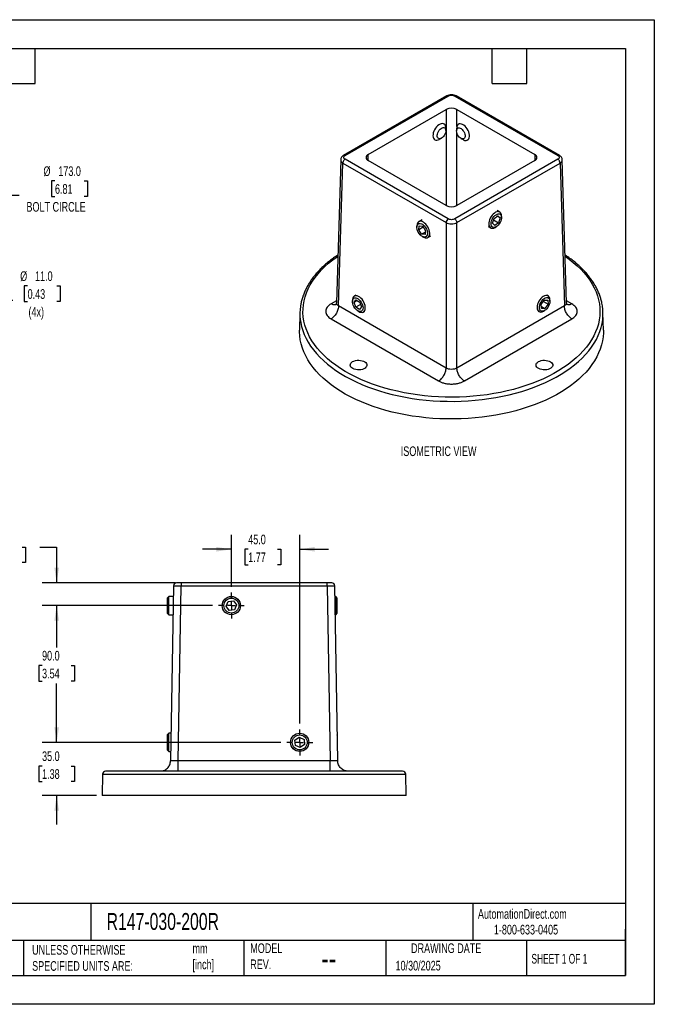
# Model space of a CAD drawing. Header units: millimetres. Extents: x 0 to 838, y 0 to 648.
# Tile 2 of 2: x 420 to 838, y 0 to 648. Entities that reach past the tile are written whole.
import ezdxf

# ---------------------------------------------------------------- set-up
doc = ezdxf.new("R2010")
doc.units = ezdxf.units.MM
doc.header["$LTSCALE"] = 3
doc.linetypes.add('CENTERX2', pattern=[20.32, 12.7, -2.54, 2.54, -2.54])
doc.layers.add('CENTER', color=40, linetype='CENTERX2')
doc.layers.add('DIMENSIONS', color=140, linetype='Continuous', lineweight=25)
doc.layers.add('TEXT', color=140, linetype='Continuous', lineweight=25)
doc.styles.add('SLDTEXTSTYLE0', font='TXT', dxfattribs={"width": 0.7})
doc.styles.add('SLDTEXTSTYLE1', font='TXT', dxfattribs={"width": 0.65})
doc.dimstyles.new('SLDDIMSTYLE0', dxfattribs={"dimtxt": 6.474023, "dimasz": 9.906, "dimexe": 0, "dimexo": 0.0625, "dimgap": 1.618506, "dimtad": 0, "dimtih": 1, "dimtoh": 1, "dimdec": 1, "dimrnd": 1e-09, "dimzin": 4, "dimdsep": 46, "dimtxsty": 'SLDTEXTSTYLE0', "dimsah": 1, "dimcen": 0.09, "dimadec": 0, "dimazin": 1, "dimtfac": 1, "dimtdec": 1, "dimtmove": 0, "dimatfit": 0, "dimfxl": 0, "dimfrac": 2, "dimtolj": 1, "dimtzin": 12, "dimarcsym": 0})
doc.dimstyles.new('SLDDIMSTYLE1', dxfattribs={"dimtxt": 6.474023, "dimasz": 9.906, "dimexe": 0, "dimexo": 0.0625, "dimgap": 1.618506, "dimtad": 0, "dimtih": 1, "dimtoh": 1, "dimdec": 1, "dimrnd": 1e-09, "dimzin": 4, "dimdsep": 46, "dimtxsty": 'SLDTEXTSTYLE0', "dimsah": 1, "dimcen": 0.09, "dimadec": 0, "dimazin": 1, "dimtfac": 1, "dimtdec": 1, "dimtofl": 0, "dimtmove": 0, "dimatfit": 3, "dimfxl": 0, "dimfrac": 2, "dimtolj": 1, "dimtzin": 12, "dimarcsym": 0})
doc.dimstyles.new('SLDDIMSTYLE2', dxfattribs={"dimtxt": 6.474023, "dimasz": 9.906, "dimexe": 0, "dimexo": 0.0625, "dimgap": 1.618506, "dimtad": 0, "dimtih": 1, "dimtoh": 1, "dimdec": 1, "dimrnd": 1e-09, "dimzin": 4, "dimdsep": 46, "dimtxsty": 'SLDTEXTSTYLE0', "dimsah": 1, "dimcen": 0, "dimadec": 0, "dimazin": 1, "dimtfac": 1, "dimtdec": 1, "dimtofl": 0, "dimtmove": 0, "dimatfit": 3, "dimfxl": 0, "dimfrac": 2, "dimtolj": 1, "dimtzin": 12, "dimarcsym": 0})

# ---------------------------------------------------------------- blocks, each defined once
blk = doc.blocks.new('_D_5')
at = {"layer": 'DIMENSIONS'}
for p, q in [((444.76, 172.3), (444.76, 191.35)), ((592.41, 172.3), (435.24, 172.3)), ((435.15, 156.76), (432.97, 156.76)), ((432.97, 156.76), (432.97, 146.47)), ((454.38, 156.76), (456.56, 156.76)), ((456.56, 156.76), (456.56, 146.47)), ((432.97, 146.47), (435.15, 146.47)), ((456.56, 146.47), (454.38, 146.47)), ((470.95, 137.3), (435.24, 137.3)), ((444.76, 137.3), (444.76, 118.25))]:
    blk.add_line(p, q, dxfattribs=at)
for points in [[(444.76, 172.3), (446.29, 182.21), (443.24, 182.21)], [(444.76, 137.3), (443.24, 127.4), (446.29, 127.4)]]:
    blk.add_solid(points, dxfattribs=at)
at = {"layer": 'DIMENSIONS', "char_height": 6.35, "attachment_point": 1, "style": 'SLDTEXTSTYLE0'}
for s, insert in [('35.0', (435.15, 166.39)), ('1.38', (435.15, 154.65))]:
    blk.add_mtext(s, dxfattribs=dict(at, insert=insert))
blk = doc.blocks.new('_D_6')
at = {"layer": 'DIMENSIONS'}
for p, q in [((547.41, 262.3), (435.24, 262.3)), ((444.76, 262.3), (444.76, 234.62)), ((435.15, 222.88), (432.97, 222.88)), ((432.97, 222.88), (432.97, 212.59)), ((454.38, 222.88), (456.56, 222.88)), ((456.56, 222.88), (456.56, 212.59)), ((432.97, 212.59), (435.15, 212.59)), ((444.76, 172.3), (444.76, 211.14)), ((456.56, 212.59), (454.38, 212.59)), ((592.41, 172.3), (435.24, 172.3))]:
    blk.add_line(p, q, dxfattribs=at)
for points in [[(444.76, 262.3), (443.24, 252.4), (446.29, 252.4)], [(444.76, 172.3), (446.29, 182.21), (443.24, 182.21)]]:
    blk.add_solid(points, dxfattribs=at)
at = {"layer": 'DIMENSIONS', "char_height": 6.35, "attachment_point": 1, "style": 'SLDTEXTSTYLE0'}
for s, insert in [('90.0', (435.15, 232.51)), ('3.54', (435.15, 220.77))]:
    blk.add_mtext(s, dxfattribs=dict(at, insert=insert))
blk = doc.blocks.new('_D_7')
at = {"layer": 'DIMENSIONS'}
for p, q in [((402.82, 300.82), (400.65, 300.82)), ((400.65, 300.82), (400.65, 290.53)), ((422.06, 300.82), (424.23, 300.82)), ((424.23, 300.82), (424.23, 290.53)), ((433.73, 300.82), (444.76, 300.82)), ((444.76, 300.82), (444.76, 277.3)), ((400.65, 290.53), (402.82, 290.53)), ((424.23, 290.53), (422.06, 290.53)), ((522.92, 277.3), (435.24, 277.3)), ((547.41, 262.3), (435.24, 262.3)), ((444.76, 262.3), (444.76, 243.25))]:
    blk.add_line(p, q, dxfattribs=at)
for points in [[(444.76, 277.3), (446.29, 287.21), (443.24, 287.21)], [(444.76, 262.3), (443.24, 252.4), (446.29, 252.4)]]:
    blk.add_solid(points, dxfattribs=at)
at = {"layer": 'DIMENSIONS', "char_height": 6.35, "attachment_point": 1, "style": 'SLDTEXTSTYLE0'}
for s, insert in [('15.0', (402.82, 310.46)), ('0.59', (402.82, 298.72))]:
    blk.add_mtext(s, dxfattribs=dict(at, insert=insert))
blk = doc.blocks.new('_D_8')
at = {"layer": 'DIMENSIONS'}
for p, q in [((559.76, 274.65), (559.76, 308.86)), ((604.76, 184.65), (604.76, 308.86)), ((559.76, 299.34), (540.71, 299.34)), ((570.86, 299.34), (568.69, 299.34)), ((568.69, 299.34), (568.69, 289.05)), ((590.1, 299.34), (592.27, 299.34)), ((592.27, 299.34), (592.27, 289.05)), ((604.76, 299.34), (623.81, 299.34)), ((568.69, 289.05), (570.86, 289.05)), ((592.27, 289.05), (590.1, 289.05))]:
    blk.add_line(p, q, dxfattribs=at)
for points in [[(559.76, 299.34), (549.86, 300.86), (549.86, 297.81)], [(604.76, 299.34), (614.67, 297.81), (614.67, 300.86)]]:
    blk.add_solid(points, dxfattribs=at)
at = {"layer": 'DIMENSIONS', "char_height": 6.35, "attachment_point": 1, "style": 'SLDTEXTSTYLE0'}
for s, insert in [('45.0', (570.86, 308.97)), ('1.77', (570.86, 297.23))]:
    blk.add_mtext(s, dxfattribs=dict(at, insert=insert))
blk = doc.blocks.new('SW_CENTERMARKSYMBOL_2')
at = {"layer": 'CENTER', "color": 0}
for p, q in [((0, 5.08), (0, 8.54)), ((-5.08, 0), (-8.54, 0)), ((0, 0), (-2.54, 0)), ((0, 0), (0, 2.54)), ((0, 0), (0, -2.54)), ((0, 0), (2.54, 0)), ((5.08, 0), (8.54, 0)), ((0, -5.08), (0, -8.54))]:
    blk.add_line(p, q, dxfattribs=at)
blk = doc.blocks.new('SW_CENTERMARKSYMBOL_3')
at = {"layer": 'CENTER', "color": 0}
for p, q in [((0, 5.08), (0, 8.54)), ((-5.08, 0), (-8.54, 0)), ((0, 0), (-2.54, 0)), ((0, 0), (0, 2.54)), ((0, 0), (0, -2.54)), ((0, 0), (2.54, 0)), ((5.08, 0), (8.54, 0)), ((0, -5.08), (0, -8.54))]:
    blk.add_line(p, q, dxfattribs=at)
blk = doc.blocks.new('_D_9')
at = {"layer": 'DIMENSIONS'}
for p, q in [((443.64, 541.62), (441.46, 541.62)), ((441.46, 541.62), (441.46, 531.33)), ((462.88, 541.62), (465.05, 541.62)), ((465.05, 541.62), (465.05, 531.33)), ((357.33, 495.24), (403.45, 532.22)), ((403.45, 532.22), (420.12, 532.22)), ((441.46, 531.33), (443.64, 531.33)), ((465.05, 531.33), (462.88, 531.33))]:
    blk.add_line(p, q, dxfattribs=at)
blk.add_solid([(357.33, 495.24), (366.01, 500.25), (364.11, 502.62)], dxfattribs=at)
at = {"layer": 'DIMENSIONS', "char_height": 6.35, "attachment_point": 1, "style": 'SLDTEXTSTYLE0'}
for s, insert in [('%%c', (436.06, 551.25)), ('173.0', (445.83, 551.25)), ('6.81', (443.64, 539.51)), ('BOLT CIRCLE', (424.88, 527.77))]:
    blk.add_mtext(s, dxfattribs=dict(at, insert=insert))
blk = doc.blocks.new('_D_10')
at = {"layer": 'DIMENSIONS'}
for p, q in [((425.64, 472.54), (423.46, 472.54)), ((423.46, 472.54), (423.46, 462.25)), ((444.88, 472.54), (447.05, 472.54)), ((447.05, 472.54), (447.05, 462.25)), ((380.32, 444.93), (399.32, 463.14)), ((399.32, 463.14), (415.99, 463.14)), ((423.46, 462.25), (425.64, 462.25)), ((447.05, 462.25), (444.88, 462.25))]:
    blk.add_line(p, q, dxfattribs=at)
blk.add_solid([(380.32, 444.93), (388.52, 450.69), (386.42, 452.89)], dxfattribs=at)
at = {"layer": 'DIMENSIONS', "char_height": 6.35, "attachment_point": 1, "style": 'SLDTEXTSTYLE0'}
for s, insert in [('%%c', (420.75, 482.17)), ('11.0', (430.52, 482.17)), ('0.43', (425.64, 470.43)), ('(4x)', (426.21, 458.7))]:
    blk.add_mtext(s, dxfattribs=dict(at, insert=insert))

msp = doc.modelspace()

# ---------------------------------------------------------------- linework, layer by layer
at = {"color": 7, "linetype": 'Continuous'}
for p, q in [((0.01, 647.71), (838.21, 647.71)), ((838.21, 647.71), (838.21, 0.01)), ((838.21, 0.01), (0.01, 0.01))]:
    msp.add_line(p, q, dxfattribs=at)
for p, q in [((701.54, 597.61), (633.61, 558.4)), ((634.61, 558.3), (702.54, 597.51)), ((706.79, 597.51), (774.72, 558.3)), ((775.72, 558.4), (707.79, 597.61)), ((649.86, 559.11), (701.13, 588.71)), ((701.13, 588.71), (701.13, 525.44)), ((708.2, 588.71), (759.47, 559.11)), ((708.2, 577.45), (708.2, 588.71)), ((709.62, 579.11), (709.27, 578.9)), ((700.95, 574.73), (700.95, 576.36)), ((708.02, 576.16), (708.02, 574.52)), ((708.2, 525.44), (708.2, 573.28)), ((696.71, 569.01), (698.12, 569.83)), ((710.85, 569.62), (712.27, 568.81)), ((715.27, 568.51), (715.62, 568.71)), ((649.86, 555.03), (649.86, 559.11)), ((759.47, 559.11), (759.47, 555.03)), ((631.74, 555.59), (628.89, 461.38)), ((630.36, 459.4), (633.2, 553.43)), ((633.2, 553.43), (701.13, 514.21)), ((702.54, 516.63), (634.61, 555.85)), ((701.13, 525.44), (649.86, 555.03)), ((774.72, 555.85), (706.79, 516.63)), ((759.47, 555.03), (708.2, 525.44)), ((708.2, 514.21), (776.13, 553.43)), ((776.13, 553.43), (778.97, 459.4)), ((780.44, 461.38), (777.59, 555.59)), ((732.7, 516.93), (735.13, 518.69)), ((736.43, 521.17), (734.67, 522.19)), ((736.62, 517.3), (734.72, 518.39)), ((735.13, 518.69), (736.62, 517.3)), ((737.67, 517.55), (737.67, 518.42)), ((681.91, 512.1), (681.91, 511.22)), ((683.11, 509.5), (683.48, 512.08)), ((685.27, 516.06), (683.16, 514.84)), ((683.48, 512.08), (685.77, 511.79)), ((685.77, 511.79), (687.68, 508.92)), ((701.13, 514.21), (701.13, 418.54)), ((708.2, 418.54), (708.2, 514.21)), ((728.77, 511.73), (730.43, 510.78)), ((731.76, 513.78), (732.7, 516.93)), ((733.24, 512.38), (731.76, 513.78)), ((732.43, 516.02), (735.67, 514.14)), ((735.67, 514.14), (733.24, 512.38)), ((736.62, 517.3), (735.67, 514.14)), ((686.13, 511.24), (683.11, 509.5)), ((685.03, 506.63), (683.11, 509.5)), ((685.03, 506.63), (687.56, 508.09)), ((687.31, 506.34), (685.03, 506.63)), ((687.68, 508.92), (687.31, 506.34)), ((689.15, 504.45), (691.16, 505.61)), ((733.43, 511.08), (734.19, 511.51)), ((685.4, 505.19), (686.15, 504.75)), ((641.73, 466.43), (640.73, 465.85)), ((768.25, 466.05), (767.6, 466.43)), ((628.93, 462.75), (625.41, 460.72)), ((639.49, 463.1), (639.49, 462.22)), ((640.52, 461.7), (641.8, 463.37)), ((642.59, 462.9), (640.52, 461.7)), ((641.69, 458.54), (640.52, 461.7)), ((644.82, 460.35), (641.69, 458.54)), ((641.8, 463.37), (644.25, 461.89)), ((644.25, 461.89), (645.42, 458.73)), ((763.79, 460.34), (765.8, 463.12)), ((763.99, 457.64), (763.79, 460.34)), ((765.17, 462.25), (768.22, 460.49)), ((765.8, 463.12), (768.02, 463.19)), ((768.22, 460.49), (766.21, 457.72)), ((768.02, 463.19), (768.22, 460.49)), ((769.49, 462.43), (769.49, 463.31)), ((783.92, 460.72), (780.4, 462.75)), ((604.92, 454.93), (604.67, 443.47)), ((701.13, 418.54), (630.36, 459.4)), ((644.14, 457.05), (641.69, 458.54)), ((642.97, 456.19), (643.73, 455.75)), ((645.42, 458.73), (644.14, 457.05)), ((646.73, 455.46), (647.63, 455.97)), ((778.97, 459.4), (708.2, 418.54)), ((761.7, 455.97), (762.25, 455.66)), ((763.89, 459.06), (766.21, 457.72)), ((766.21, 457.72), (763.99, 457.64)), ((765.25, 455.96), (766.01, 456.4)), ((804.66, 443.47), (804.41, 454.93)), ((625.41, 450.93), (696.18, 410.07)), ((713.15, 410.07), (783.92, 450.93)), ((521.73, 275.34), (519.72, 160.18)), ((524.72, 160.18), (526.73, 275.34)), ((622.8, 277.3), (526.73, 277.3)), ((526.73, 275.34), (622.8, 275.34)), ((622.8, 275.34), (624.81, 160.18)), ((629.81, 160.18), (627.8, 275.34)), ((518.59, 268.3), (517.51, 267.23)), ((517.51, 267.23), (517.51, 257.38)), ((521.61, 268.3), (518.59, 268.3)), ((518.59, 256.3), (518.59, 268.3)), ((628.44, 268.3), (627.92, 268.3)), ((629.51, 267.23), (628.44, 268.3)), ((628.44, 268.3), (628.44, 259.64)), ((629.51, 260.11), (629.51, 267.23)), ((556.33, 261.86), (557.67, 265.06)), ((558.43, 259.11), (556.33, 261.86)), ((557.67, 265.06), (561.1, 265.5)), ((561.86, 259.55), (558.43, 259.11)), ((561.1, 265.5), (563.2, 262.74)), ((563.2, 262.74), (561.86, 259.55)), ((628.44, 259.64), (628.44, 256.3)), ((629.51, 257.38), (629.51, 260.11)), ((517.51, 257.38), (518.59, 256.3)), ((518.59, 256.3), (521.4, 256.3)), ((628.13, 256.3), (628.44, 256.3)), ((628.44, 256.3), (629.51, 257.38)), ((518.59, 178.3), (517.51, 177.23)), ((517.51, 177.23), (517.51, 167.38)), ((520.04, 178.3), (518.59, 178.3)), ((518.59, 166.3), (518.59, 178.3)), ((601.63, 173.78), (604.48, 175.75)), ((604.48, 175.75), (607.61, 174.28)), ((629.51, 177.05), (629.51, 177.23)), ((601.92, 170.33), (601.63, 173.78)), ((605.05, 168.85), (601.92, 170.33)), ((607.9, 170.83), (605.05, 168.85)), ((607.61, 174.28), (607.9, 170.83)), ((517.51, 167.38), (518.59, 166.3)), ((518.59, 166.3), (519.83, 166.3)), ((624.81, 160.18), (524.72, 160.18)), ((475.01, 151.34), (474.76, 137.3)), ((475.01, 151.34), (674.52, 151.34)), ((672.52, 153.3), (477.01, 153.3)), ((636.81, 153.3), (635.53, 153.43)), ((674.76, 137.3), (674.52, 151.34)), ((674.76, 137.3), (474.76, 137.3))]:
    msp.add_line(p, q)
at = {"flags": 128}
for points in [[(694.82, 577.21), (694.14, 576.32), (693.54, 575.34), (693.07, 574.32), (692.72, 573.28), (692.52, 572.26), (692.47, 571.3), (692.57, 570.44), (692.83, 569.7), (693.22, 569.11), (693.74, 568.7), (694.36, 568.47), (695.08, 568.45), (695.85, 568.62), (696.65, 568.98), (696.71, 569.01)], [(700.95, 576.36), (700.92, 576.97), (700.74, 577.77), (700.41, 578.44), (699.96, 578.94), (699.38, 579.26), (698.71, 579.39), (697.96, 579.31), (697.17, 579.05), (696.37, 578.6), (695.57, 577.97), (694.82, 577.21)], [(699.38, 570.9), (698.77, 570.28), (698.11, 569.82), (697.46, 569.54), (696.84, 569.44), (696.3, 569.55), (695.85, 569.84), (695.52, 570.31), (695.34, 570.93), (695.3, 571.67), (695.42, 572.48), (695.68, 573.33), (696.07, 574.16), (696.58, 574.94), (697.17, 575.62), (697.81, 576.16), (698.46, 576.53), (699.1, 576.72), (699.69, 576.72), (700.19, 576.52), (700.58, 576.13), (700.84, 575.58), (700.95, 574.9), (700.91, 574.12), (700.72, 573.29), (700.39, 572.44), (699.93, 571.63), (699.38, 570.9)], [(716.07, 569.33), (716.35, 570.04), (716.5, 570.87), (716.48, 571.81), (716.32, 572.82), (716.01, 573.86), (715.56, 574.89), (714.99, 575.88), (714.33, 576.79), (713.59, 577.59), (712.8, 578.25), (712, 578.75), (711.2, 579.06), (710.44, 579.18), (709.75, 579.1), (709.15, 578.83), (708.66, 578.37), (708.3, 577.74), (708.09, 576.97), (708.02, 576.16)], [(708.32, 575.8), (708.68, 576.23), (709.15, 576.48), (709.72, 576.54), (710.35, 576.39), (711, 576.06), (711.65, 575.56), (712.25, 574.92), (712.78, 574.16), (713.21, 573.34), (713.5, 572.49), (713.66, 571.66), (713.66, 570.9), (713.51, 570.25), (713.22, 569.74), (712.8, 569.4), (712.28, 569.25), (711.68, 569.29), (711.03, 569.53), (710.37, 569.95), (709.74, 570.52), (709.17, 571.23), (708.69, 572.02), (708.33, 572.87), (708.1, 573.71), (708.02, 574.51), (708.1, 575.22), (708.32, 575.8)], [(737.67, 518.42), (737.61, 519.24), (737.39, 520.01), (737.03, 520.64), (736.54, 521.1), (735.94, 521.37), (735.25, 521.45), (734.49, 521.33), (733.69, 521.02), (732.89, 520.52), (732.1, 519.86), (731.36, 519.06), (730.7, 518.15), (730.13, 517.16), (729.69, 516.13), (729.38, 515.09), (729.21, 514.08), (729.2, 513.14), (729.34, 512.31), (729.63, 511.6), (730.05, 511.06), (730.05, 511.06)], [(731.41, 511.5), (731.03, 512.02), (730.78, 512.71), (730.7, 513.52), (730.78, 514.43), (731.02, 515.4), (731.41, 516.37), (731.93, 517.3), (732.55, 518.15), (733.25, 518.87), (733.99, 519.44), (734.75, 519.83), (735.47, 520.02), (736.14, 520), (736.71, 519.76), (737.17, 519.34), (737.49, 518.73), (737.65, 517.97), (737.65, 517.11), (737.49, 516.16), (737.17, 515.19), (736.72, 514.23), (736.14, 513.34), (735.48, 512.55), (734.75, 511.9), (734, 511.41), (733.26, 511.12), (732.56, 511.04), (731.93, 511.17), (731.41, 511.5)], [(684.61, 515.1), (683.89, 515.1), (683.26, 514.9), (682.72, 514.51), (682.31, 513.94), (682.04, 513.22), (681.92, 512.37), (681.91, 512.1)], [(684.13, 513.69), (684.86, 513.49), (685.61, 513.1), (686.35, 512.53), (687.05, 511.79), (687.67, 510.94), (688.18, 510.01), (688.57, 509.04), (688.8, 508.08), (688.88, 507.17), (688.79, 506.36), (688.55, 505.67), (688.15, 505.16), (687.63, 504.83), (687, 504.71), (686.3, 504.8), (685.56, 505.1), (684.81, 505.59), (684.08, 506.24), (683.42, 507.04), (682.85, 507.94), (682.4, 508.89), (682.09, 509.86), (681.93, 510.81), (681.94, 511.67), (682.1, 512.42), (682.42, 513.02), (682.88, 513.45), (683.46, 513.67), (684.13, 513.69)], [(686.15, 504.75), (686.52, 504.56), (687.31, 504.27), (688.06, 504.17), (688.75, 504.27), (689.34, 504.57), (689.81, 505.05), (690.15, 505.7), (690.35, 506.49), (690.39, 507.39), (690.29, 508.37), (690.03, 509.41), (689.63, 510.45), (689.11, 511.46), (688.48, 512.4), (687.77, 513.25), (687, 513.96), (686.19, 514.52), (685.39, 514.91), (684.61, 515.1), (684.61, 515.1)], [(779.51, 492.12), (782.16, 490.22), (784.89, 488.07), (787.44, 485.85), (789.8, 483.56), (791.97, 481.2), (793.95, 478.8), (795.73, 476.34), (797.31, 473.83), (798.68, 471.29), (799.84, 468.7), (800.79, 466.1), (801.52, 463.46), (802.04, 460.81), (802.34, 458.15), (802.42, 455.49), (802.28, 452.82), (801.93, 450.17), (801.36, 447.52), (800.57, 444.89), (799.57, 442.29), (798.36, 439.72), (796.93, 437.18), (795.31, 434.69), (793.48, 432.24), (791.45, 429.85), (789.23, 427.51), (786.82, 425.24), (784.22, 423.03), (781.45, 420.9), (778.51, 418.84), (775.4, 416.87), (772.14, 414.99), (768.72, 413.19), (765.16, 411.49), (761.47, 409.89), (757.65, 408.4), (753.71, 407.01), (749.66, 405.72), (745.51, 404.55), (741.27, 403.5), (736.95, 402.56), (732.56, 401.74), (728.1, 401.04), (723.59, 400.46), (719.04, 400), (714.46, 399.67), (709.86, 399.47), (705.24, 399.39), (700.62, 399.44), (696.02, 399.61), (691.43, 399.91), (686.87, 400.33), (682.35, 400.88), (677.88, 401.55), (673.47, 402.34), (669.13, 403.25), (664.87, 404.28), (660.7, 405.42), (656.62, 406.68), (652.66, 408.04), (648.8, 409.51), (645.08, 411.09), (641.49, 412.76), (638.03, 414.53), (634.73, 416.39), (631.58, 418.34), (628.6, 420.38), (625.78, 422.49), (623.14, 424.68), (620.69, 426.94), (618.42, 429.26), (616.34, 431.64), (614.46, 434.07), (612.78, 436.56), (611.31, 439.08), (610.04, 441.65), (608.99, 444.24), (608.15, 446.86), (607.52, 449.5), (607.12, 452.16), (606.92, 454.82), (606.95, 457.49), (607.2, 460.15), (607.66, 462.8), (608.34, 465.44), (609.23, 468.06), (610.34, 470.64), (611.66, 473.2), (613.18, 475.71), (614.91, 478.19), (616.84, 480.61), (618.97, 482.97), (621.28, 485.28), (623.79, 487.52), (626.47, 489.69), (629.33, 491.78), (629.82, 492.12)], [(640, 464.03), (640.46, 464.45), (641.04, 464.68), (641.71, 464.69), (642.43, 464.5), (643.19, 464.1), (643.93, 463.53), (644.63, 462.8), (645.25, 461.94), (645.76, 461.01), (646.14, 460.04), (646.38, 459.08), (646.45, 458.17), (646.37, 457.36), (646.12, 456.68), (645.73, 456.16), (645.2, 455.84), (644.58, 455.72), (643.87, 455.81), (643.13, 456.1), (642.38, 456.59), (641.65, 457.25), (640.99, 458.04), (640.42, 458.94), (639.97, 459.9), (639.66, 460.87), (639.5, 461.81), (639.51, 462.68), (639.68, 463.43), (640, 464.03)], [(643.73, 455.75), (644.42, 455.42), (645.2, 455.21), (645.93, 455.19), (646.57, 455.38), (647.12, 455.75), (647.54, 456.3), (647.82, 457.01), (647.96, 457.85), (647.94, 458.79), (647.77, 459.8), (647.46, 460.84), (647.01, 461.87), (646.44, 462.86), (645.77, 463.77), (645.03, 464.56), (644.24, 465.22), (643.44, 465.71), (642.64, 466.02), (641.88, 466.13), (641.19, 466.04), (640.6, 465.76), (640.11, 465.3), (640.11, 465.3)], [(769.49, 463.31), (769.47, 463.7), (769.33, 464.54), (769.04, 465.24), (768.61, 465.78), (768.06, 466.15), (767.41, 466.32), (766.68, 466.29), (765.9, 466.07), (765.1, 465.66), (764.3, 465.08), (763.53, 464.35), (762.83, 463.48), (762.21, 462.53), (761.71, 461.51), (761.33, 460.47), (761.09, 459.44), (761, 458.47), (761.07, 457.58), (761.29, 456.81), (761.65, 456.18), (762.14, 455.73), (762.74, 455.45), (763.44, 455.38), (763.44, 455.38)], [(764.52, 455.92), (763.88, 456), (763.34, 456.29), (762.92, 456.78), (762.64, 457.43), (762.53, 458.22), (762.57, 459.11), (762.78, 460.07), (763.14, 461.04), (763.63, 461.99), (764.23, 462.85), (764.92, 463.61), (765.65, 464.22), (766.41, 464.65), (767.14, 464.88), (767.82, 464.9), (768.42, 464.71), (768.9, 464.32), (769.25, 463.75), (769.45, 463.03), (769.48, 462.18), (769.36, 461.25), (769.07, 460.28), (768.65, 459.32), (768.09, 458.4), (767.45, 457.59), (766.73, 456.9), (765.98, 456.38), (765.23, 456.05), (764.52, 455.92)], [(605.11, 450.56), (605.4, 448.53), (605.96, 445.87), (606.74, 443.23), (607.73, 440.61), (608.94, 438.02), (610.34, 435.47), (611.96, 432.96), (613.77, 430.49), (615.78, 428.07), (617.99, 425.72), (620.38, 423.42), (622.95, 421.19), (625.7, 419.03), (628.62, 416.95), (631.71, 414.94), (634.95, 413.03), (638.35, 411.2), (641.89, 409.46), (645.56, 407.83), (649.36, 406.29), (653.29, 404.86), (657.32, 403.53), (661.46, 402.31), (665.69, 401.21), (670, 400.22), (674.39, 399.35), (678.85, 398.59), (683.36, 397.96), (687.91, 397.45), (692.51, 397.06), (697.13, 396.8), (701.76, 396.66), (706.41, 396.64), (711.04, 396.75), (715.67, 396.98), (720.27, 397.34), (724.84, 397.82), (729.36, 398.42), (733.83, 399.15), (738.24, 399.99), (742.57, 400.95), (746.82, 402.03), (750.98, 403.22), (755.04, 404.51), (759, 405.92), (762.83, 407.43), (766.54, 409.05), (770.11, 410.76), (773.54, 412.56), (776.82, 414.46), (779.95, 416.44), (782.91, 418.5), (785.71, 420.64), (788.33, 422.85), (790.76, 425.13), (793.01, 427.48), (795.07, 429.88), (796.94, 432.34), (798.6, 434.84), (800.06, 437.38), (801.31, 439.96), (802.36, 442.57), (803.19, 445.21), (803.81, 447.87), (804.22, 450.54), (804.26, 450.95)], [(804.66, 443.47), (804.65, 441.75), (804.46, 439.07), (804.05, 436.39), (803.43, 433.73), (802.6, 431.08), (801.55, 428.47), (800.3, 425.88), (798.83, 423.33), (797.16, 420.82), (795.3, 418.36), (793.23, 415.95), (790.97, 413.6), (788.53, 411.32), (785.91, 409.1), (783.11, 406.95), (780.14, 404.88), (777, 402.9), (773.71, 401), (770.27, 399.19), (766.69, 397.47), (762.97, 395.86), (759.13, 394.34), (755.17, 392.93), (751.1, 391.63), (746.93, 390.44), (742.66, 389.36), (738.32, 388.4), (733.9, 387.55), (729.42, 386.83), (724.89, 386.22), (720.31, 385.74), (715.7, 385.38), (711.06, 385.15), (706.41, 385.04), (701.76, 385.05), (697.11, 385.19), (692.48, 385.46), (687.87, 385.85), (683.3, 386.36), (678.78, 387), (674.32, 387.75), (669.92, 388.63), (665.59, 389.62), (661.35, 390.73), (657.2, 391.95), (653.16, 393.27), (649.23, 394.71), (645.42, 396.25), (641.73, 397.89), (638.18, 399.63), (634.78, 401.47), (631.53, 403.39), (628.44, 405.39), (625.51, 407.48), (622.75, 409.65), (620.17, 411.88), (617.77, 414.19), (615.56, 416.55), (613.55, 418.97), (611.73, 421.44), (610.11, 423.96), (608.7, 426.52), (607.5, 429.12), (606.5, 431.74), (605.72, 434.39), (605.15, 437.06), (604.8, 439.74), (604.67, 442.42), (604.67, 443.47)], [(639.61, 422.76), (640.47, 423.16), (641.46, 423.46), (642.53, 423.64), (643.64, 423.69), (644.74, 423.61), (645.8, 423.4), (646.76, 423.07), (647.58, 422.64), (648.24, 422.12), (648.7, 421.54), (648.96, 420.91), (648.98, 420.27), (648.79, 419.64), (648.37, 419.04), (647.76, 418.51), (646.98, 418.05), (646.05, 417.7), (645.01, 417.46), (643.92, 417.35), (642.8, 417.36), (641.72, 417.51), (640.71, 417.78), (639.81, 418.16), (639.07, 418.63), (638.5, 419.19), (638.14, 419.8), (638, 420.43), (638.09, 421.07), (638.39, 421.69), (638.91, 422.26), (639.61, 422.76)], [(761.94, 422.76), (762.8, 423.16), (763.79, 423.46), (764.86, 423.64), (765.97, 423.69), (767.07, 423.61), (768.13, 423.4), (769.08, 423.07), (769.91, 422.64), (770.57, 422.12), (771.03, 421.54), (771.29, 420.91), (771.31, 420.27), (771.12, 419.64), (770.7, 419.04), (770.09, 418.51), (769.31, 418.05), (768.38, 417.7), (767.34, 417.46), (766.25, 417.35), (765.13, 417.36), (764.05, 417.51), (763.04, 417.78), (762.14, 418.16), (761.4, 418.63), (760.83, 419.19), (760.47, 419.8), (760.33, 420.43), (760.42, 421.07), (760.72, 421.69), (761.24, 422.26), (761.94, 422.76)]]:
    msp.add_lwpolyline(points, dxfattribs=at)
for centre, radius in [((559.76, 262.3), 6), ((559.76, 262.3), 4.93), ((604.76, 172.3), 6), ((604.76, 172.3), 4.93)]:
    msp.add_circle(centre, radius)
for centre, radius, start, end in [((704.66, 581.89), 7.69, 62.60967, 117.39033), ((713.92, 570.85), 2.63, 230.969, 324.82926), ((650.64, 557.07), 2.18, 110.78342, 249.21658), ((758.69, 557.07), 2.18, 290.78342, 69.21658), ((704.66, 532.26), 7.69, 242.60967, 297.39033), ((731.73, 513.37), 2.85, 234.04444, 306.56778), ((643.11, 463.26), 3.62, 145.72991, 182.52128), ((638.27, 454.22), 33.36, 171.57509, 186.30521), ((763.13, 459.46), 4.09, 274.27334, 301.10192), ((771.02, 454.22), 33.4, 354.37747, 8.76776), ((477.01, 151.3), 2, 90, 179), ((672.52, 151.3), 2, 1, 90)]:
    msp.add_arc(centre, radius, start, end)
for points, knots in [([(707.79, 597.61), (707.33, 597.82), (706.42, 598.24), (704.66, 598.42), (702.91, 598.24), (702, 597.82), (701.54, 597.61)], [0, 0, 0, 0, 0.250031, 0.500058, 0.74991, 1, 1, 1, 1]), ([(701.55, 597.61), (701.55, 597.61), (701.65, 597.73), (702.01, 597.74), (702.36, 597.59), (702.54, 597.51)], [0, 0, 0, 0, 0.010881, 0.50544, 1, 1, 1, 1]), ([(702.54, 597.51), (702.79, 597.66), (703.11, 597.79), (703.84, 597.97), (704.25, 598.02), (705.08, 598.02), (705.49, 597.97), (706.22, 597.79), (706.54, 597.66), (706.79, 597.51)], [0, 0, 0, 0, 0.25, 0.25, 0.5, 0.5, 0.75, 0.75, 1, 1, 1, 1]), ([(707.78, 597.61), (707.78, 597.61), (707.68, 597.73), (707.32, 597.74), (706.96, 597.59), (706.79, 597.51)], [0, 0, 0, 0, 0.010881, 0.50544, 1, 1, 1, 1]), ([(633.61, 558.39), (633.35, 558.22), (632.83, 557.87), (632.24, 557.18), (631.83, 556.38), (631.77, 555.81), (631.74, 555.53)], [0, 0, 0, 0, 0.238648, 0.486664, 0.741446, 1, 1, 1, 1]), ([(634.61, 558.3), (634.43, 558.37), (634.07, 558.53), (633.72, 558.51), (633.61, 558.39), (633.61, 558.39)], [0, 0, 0, 0, 0.490667, 0.981334, 1, 1, 1, 1]), ([(634.61, 555.85), (634.36, 555.99), (634.14, 556.18), (633.82, 556.6), (633.73, 556.83), (633.73, 557.31), (633.82, 557.55), (634.14, 557.97), (634.36, 558.15), (634.61, 558.3)], [0, 0, 0, 0, 0.25, 0.25, 0.5, 0.5, 0.75, 0.75, 1, 1, 1, 1]), ([(775.72, 558.39), (775.72, 558.39), (775.61, 558.51), (775.26, 558.53), (774.9, 558.37), (774.72, 558.3)], [0, 0, 0, 0, 0.018666, 0.509333, 1, 1, 1, 1]), ([(774.72, 558.3), (774.97, 558.15), (775.19, 557.97), (775.51, 557.55), (775.6, 557.31), (775.6, 556.83), (775.51, 556.6), (775.19, 556.18), (774.97, 555.99), (774.72, 555.85)], [0, 0, 0, 0, 0.25, 0.25, 0.5, 0.5, 0.75, 0.75, 1, 1, 1, 1]), ([(777.59, 555.53), (777.56, 555.81), (777.49, 556.38), (777.09, 557.18), (776.5, 557.87), (775.98, 558.22), (775.72, 558.39)], [0, 0, 0, 0, 0.258554, 0.513336, 0.761352, 1, 1, 1, 1]), ([(631.75, 555.53), (631.74, 555.51), (631.61, 555.14), (631.95, 554.55), (632.52, 553.87), (632.97, 553.58), (633.2, 553.43)], [0, 0, 0, 0, 0.02146, 0.496224, 0.744757, 1, 1, 1, 1]), ([(634.61, 555.85), (634.43, 555.74), (634.25, 555.6), (633.91, 555.24), (633.75, 555.03), (633.49, 554.59), (633.38, 554.35), (633.24, 553.87), (633.2, 553.64), (633.2, 553.43)], [0, 0, 0, 0, 0.25, 0.25, 0.5, 0.5, 0.75, 0.75, 1, 1, 1, 1]), ([(776.13, 553.43), (776.13, 553.64), (776.09, 553.87), (775.94, 554.35), (775.84, 554.59), (775.58, 555.03), (775.42, 555.24), (775.08, 555.6), (774.9, 555.74), (774.72, 555.85)], [0, 0, 0, 0, 0.25, 0.25, 0.5, 0.5, 0.75, 0.75, 1, 1, 1, 1]), ([(776.13, 553.43), (776.36, 553.58), (776.81, 553.87), (777.4, 554.55), (777.6, 555.12), (777.6, 555.5), (777.59, 555.51), (777.58, 555.53)], [0, 0, 0, 0, 0.255257, 0.503832, 0.978539, 0.978572, 1, 1, 1, 1]), ([(702.54, 516.63), (702.18, 516.42), (701.81, 516.04), (701.29, 515.15), (701.14, 514.64), (701.13, 514.21)], [0, 0, 0, 0, 0.5, 0.5, 1, 1, 1, 1]), ([(701.13, 514.21), (701.59, 513.95), (702.15, 513.74), (703.36, 513.45), (704.01, 513.38), (705.32, 513.38), (705.97, 513.45), (707.18, 513.74), (707.74, 513.95), (708.2, 514.21)], [0, 0, 0, 0, 0.25, 0.25, 0.5, 0.5, 0.75, 0.75, 1, 1, 1, 1]), ([(706.79, 516.63), (706.54, 516.49), (706.22, 516.36), (705.49, 516.18), (705.08, 516.13), (704.25, 516.13), (703.84, 516.18), (703.11, 516.36), (702.79, 516.49), (702.54, 516.63)], [0, 0, 0, 0, 0.25, 0.25, 0.5, 0.5, 0.75, 0.75, 1, 1, 1, 1]), ([(706.79, 516.63), (706.97, 516.53), (707.15, 516.38), (707.49, 516.02), (707.65, 515.82), (707.91, 515.37), (708.01, 515.13), (708.16, 514.66), (708.2, 514.43), (708.2, 514.21)], [0, 0, 0, 0, 0.25, 0.25, 0.5, 0.5, 0.75, 0.75, 1, 1, 1, 1]), ([(629.84, 492.92), (628.9, 492.28), (627, 490.98), (624.32, 488.94), (621.77, 486.82), (619.38, 484.63), (617.16, 482.38), (615.12, 480.08), (613.25, 477.71), (611.56, 475.31), (610.05, 472.85), (608.74, 470.37), (607.61, 467.85), (606.68, 465.3), (605.95, 462.73), (605.49, 460.72), (605.34, 459.56), (605.31, 459.27)], [0, 0, 0, 0, 0.068779, 0.139053, 0.209314, 0.279552, 0.349751, 0.419893, 0.489959, 0.559926, 0.629772, 0.699477, 0.769024, 0.838403, 0.907613, 0.976666, 1, 1, 1, 1]), ([(803.99, 459.48), (803.9, 460.05), (803.69, 461.48), (803.11, 463.76), (802.31, 466.31), (801.3, 468.83), (800.11, 471.33), (798.73, 473.79), (797.16, 476.21), (795.41, 478.59), (793.48, 480.93), (791.38, 483.21), (789.11, 485.43), (786.67, 487.59), (784.06, 489.68), (781.67, 491.46), (780.09, 492.5), (779.49, 492.9)], [0, 0, 0, 0, 0.045904, 0.115146, 0.184495, 0.253982, 0.323625, 0.393432, 0.4634, 0.533518, 0.603768, 0.674131, 0.744586, 0.815111, 0.885689, 0.956302, 1, 1, 1, 1]), ([(625.41, 460.72), (624.91, 460.43), (624.43, 460.11), (623.58, 459.39), (623.19, 458.99), (622.56, 458.15), (622.31, 457.71), (621.98, 456.78), (621.89, 456.3), (621.89, 455.34), (621.98, 454.87), (622.31, 453.94), (622.56, 453.49), (623.19, 452.65), (623.58, 452.26), (624.43, 451.54), (624.91, 451.21), (625.41, 450.93)], [0, 0, 0, 0, 0.125, 0.125, 0.25, 0.25, 0.375, 0.375, 0.5, 0.5, 0.625, 0.625, 0.75, 0.75, 0.875, 0.875, 1, 1, 1, 1]), ([(628.71, 460.3), (628.52, 460.22), (628.09, 460.03), (627.29, 460.03), (626.37, 460.23), (625.73, 460.56), (625.41, 460.72)], [0, 0, 0, 0, 0.2068924, 0.4712616, 0.7356308, 1, 1, 1, 1]), ([(628.89, 461.45), (628.88, 461.27), (628.85, 460.91), (628.77, 460.51), (628.7, 460.32), (628.76, 460.34), (628.76, 460.34)], [0, 0, 0, 0, 0.314997, 0.635523, 0.96822, 1, 1, 1, 1]), ([(630.36, 459.4), (630.13, 459.54), (629.68, 459.82), (629.11, 460.48), (628.77, 461.05), (628.9, 461.43), (628.91, 461.45)], [0, 0, 0, 0, 0.255053, 0.503509, 0.978544, 1, 1, 1, 1]), ([(780.42, 461.45), (780.43, 461.43), (780.56, 461.05), (780.22, 460.48), (779.65, 459.82), (779.2, 459.54), (778.97, 459.4)], [0, 0, 0, 0, 0.021456, 0.496026, 0.744597, 1, 1, 1, 1]), ([(780.57, 460.34), (780.58, 460.34), (780.63, 460.32), (780.56, 460.51), (780.48, 460.91), (780.45, 461.27), (780.44, 461.45)], [0, 0, 0, 0, 0.0293976, 0.3627145, 0.6841398, 1, 1, 1, 1]), ([(783.92, 460.72), (783.28, 460.35), (782.64, 460.13), (781.46, 460.01), (780.91, 460.1), (780.45, 460.36)], [0, 0, 0, 0, 0.5, 0.5, 1, 1, 1, 1]), ([(783.92, 450.93), (784.42, 451.21), (784.9, 451.54), (785.75, 452.26), (786.14, 452.65), (786.77, 453.49), (787.02, 453.94), (787.35, 454.87), (787.44, 455.34), (787.44, 456.3), (787.35, 456.78), (787.02, 457.71), (786.77, 458.15), (786.14, 458.99), (785.75, 459.39), (784.9, 460.11), (784.42, 460.43), (783.92, 460.72)], [0, 0, 0, 0, 0.125, 0.125, 0.25, 0.25, 0.375, 0.375, 0.5, 0.5, 0.625, 0.625, 0.75, 0.75, 0.875, 0.875, 1, 1, 1, 1]), ([(630.36, 459.4), (630.34, 458.65), (630.21, 457.84), (629.7, 456.18), (629.33, 455.35), (628.42, 453.78), (627.87, 453.06), (626.69, 451.81), (626.05, 451.29), (625.41, 450.93)], [0, 0, 0, 0, 0.25, 0.25, 0.5, 0.5, 0.75, 0.75, 1, 1, 1, 1]), ([(783.92, 450.93), (783.28, 451.29), (782.64, 451.81), (781.46, 453.06), (780.91, 453.78), (780, 455.35), (779.63, 456.18), (779.12, 457.84), (778.99, 458.65), (778.97, 459.4)], [0, 0, 0, 0, 0.25, 0.25, 0.5, 0.5, 0.75, 0.75, 1, 1, 1, 1]), ([(696.18, 410.07), (696.82, 410.44), (697.46, 410.95), (698.65, 412.2), (699.19, 412.93), (700.11, 414.49), (700.48, 415.33), (700.98, 416.98), (701.12, 417.79), (701.13, 418.54)], [0, 0, 0, 0, 0.25, 0.25, 0.5, 0.5, 0.75, 0.75, 1, 1, 1, 1]), ([(708.2, 418.54), (707.74, 418.26), (707.18, 418.04), (705.97, 417.73), (705.32, 417.65), (704.01, 417.65), (703.36, 417.73), (702.15, 418.04), (701.59, 418.26), (701.13, 418.54)], [0, 0, 0, 0, 0.25, 0.25, 0.5, 0.5, 0.75, 0.75, 1, 1, 1, 1]), ([(713.15, 410.07), (712.51, 410.44), (711.87, 410.96), (710.68, 412.2), (710.14, 412.93), (709.22, 414.49), (708.85, 415.33), (708.35, 416.98), (708.21, 417.79), (708.2, 418.54)], [0, 0, 0, 0, 0.25, 0.25, 0.5, 0.5, 0.75, 0.75, 1, 1, 1, 1]), ([(696.18, 410.07), (696.68, 409.78), (697.24, 409.51), (698.49, 409.01), (699.17, 408.79), (700.63, 408.43), (701.4, 408.28), (703.01, 408.09), (703.84, 408.04), (705.49, 408.04), (706.32, 408.09), (707.93, 408.28), (708.7, 408.43), (710.16, 408.79), (710.84, 409.01), (712.09, 409.51), (712.65, 409.78), (713.15, 410.07)], [0, 0, 0, 0, 0.125, 0.125, 0.25, 0.25, 0.375, 0.375, 0.5, 0.5, 0.625, 0.625, 0.75, 0.75, 0.875, 0.875, 1, 1, 1, 1]), ([(523.73, 277.3), (523.21, 277.3), (522.7, 277.09), (521.96, 276.37), (521.74, 275.86), (521.73, 275.34)], [0, 0, 0, 0, 0.5, 0.5, 1, 1, 1, 1]), ([(521.73, 275.34), (521.73, 275.34), (521.86, 275.35), (522.36, 275.35), (522.73, 275.35), (523.66, 275.35), (524.21, 275.35), (525.42, 275.35), (526.07, 275.34), (526.73, 275.34)], [0, 0, 0, 0, 0.25, 0.25, 0.5, 0.5, 0.75, 0.75, 1, 1, 1, 1]), ([(526.73, 277.3), (526.38, 277.3), (525.99, 277.3), (525.26, 277.3), (524.9, 277.3), (524.32, 277.3), (524.09, 277.3), (523.79, 277.3), (523.73, 277.3), (523.73, 277.3)], [0, 0, 0, 0, 0.25, 0.25, 0.5, 0.5, 0.75, 0.75, 1, 1, 1, 1]), ([(526.73, 277.3), (526.73, 277.3), (526.73, 277.25), (526.73, 277.06), (526.73, 276.91), (526.73, 276.55), (526.73, 276.33), (526.73, 275.85), (526.73, 275.6), (526.73, 275.34)], [0, 0, 0, 0, 0.25, 0.25, 0.5, 0.5, 0.75, 0.75, 1, 1, 1, 1]), ([(622.8, 275.34), (622.8, 275.6), (622.8, 275.85), (622.8, 276.33), (622.8, 276.55), (622.8, 276.91), (622.8, 277.06), (622.8, 277.25), (622.8, 277.3), (622.8, 277.3)], [0, 0, 0, 0, 0.25, 0.25, 0.5, 0.5, 0.75, 0.75, 1, 1, 1, 1]), ([(625.8, 277.3), (625.8, 277.3), (625.73, 277.3), (625.44, 277.3), (625.21, 277.3), (624.63, 277.3), (624.27, 277.3), (623.53, 277.3), (623.15, 277.3), (622.8, 277.3)], [0, 0, 0, 0, 0.25, 0.25, 0.5, 0.5, 0.75, 0.75, 1, 1, 1, 1]), ([(622.8, 275.34), (623.45, 275.34), (624.11, 275.35), (625.32, 275.35), (625.87, 275.35), (626.8, 275.35), (627.17, 275.35), (627.67, 275.35), (627.8, 275.34), (627.8, 275.34)], [0, 0, 0, 0, 0.25, 0.25, 0.5, 0.5, 0.75, 0.75, 1, 1, 1, 1]), ([(627.8, 275.34), (627.79, 275.86), (627.57, 276.37), (626.83, 277.09), (626.32, 277.3), (625.8, 277.3)], [0, 0, 0, 0, 0.5, 0.5, 1, 1, 1, 1]), ([(514.76, 153.64), (514.96, 153.7), (515.61, 153.87), (516.59, 154.43), (517.66, 155.28), (518.54, 156.33), (519.19, 157.52), (519.62, 158.82), (519.69, 159.73), (519.72, 160.18)], [0, 0, 0, 0, 0.072957, 0.227464, 0.381971, 0.536478, 0.690986, 0.845493, 1, 1, 1, 1]), ([(524.72, 160.18), (524.06, 160.16), (523.41, 160.15), (522.2, 160.13), (521.65, 160.13), (520.72, 160.13), (520.35, 160.13), (519.85, 160.15), (519.72, 160.16), (519.72, 160.18)], [0, 0, 0, 0, 0.25, 0.25, 0.5, 0.5, 0.75, 0.75, 1, 1, 1, 1]), ([(524.72, 153.3), (524.72, 153.3), (524.72, 153.49), (524.72, 154.17), (524.72, 154.68), (524.72, 155.95), (524.72, 156.71), (524.72, 158.37), (524.72, 159.27), (524.72, 160.18)], [0, 0, 0, 0, 0.25, 0.25, 0.5, 0.5, 0.75, 0.75, 1, 1, 1, 1]), ([(624.81, 153.3), (624.81, 153.3), (624.81, 153.48), (624.81, 154.17), (624.81, 154.67), (624.81, 155.94), (624.81, 156.71), (624.81, 158.37), (624.81, 159.27), (624.81, 160.18)], [0, 0, 0, 0, 0.25, 0.25, 0.5, 0.5, 0.75, 0.75, 1, 1, 1, 1]), ([(629.81, 160.18), (629.81, 160.16), (629.68, 160.15), (629.18, 160.13), (628.81, 160.13), (627.88, 160.13), (627.33, 160.13), (626.12, 160.15), (625.46, 160.16), (624.81, 160.18)], [0, 0, 0, 0, 0.25, 0.25, 0.5, 0.5, 0.75, 0.75, 1, 1, 1, 1]), ([(635.27, 153.49), (634.89, 153.59), (634.08, 153.8), (632.93, 154.42), (631.87, 155.28), (630.99, 156.33), (630.34, 157.52), (629.91, 158.82), (629.84, 159.73), (629.81, 160.18)], [0, 0, 0, 0, 0.124917, 0.270764, 0.416611, 0.562458, 0.708306, 0.854153, 1, 1, 1, 1]), ([(514.77, 153.61), (514.44, 153.52), (513.76, 153.34), (513.23, 153.31), (512.96, 153.3)], [0, 0, 0, 0, 0.4883838, 1, 1, 1, 1]), ([(636.58, 153.3), (636.3, 153.31), (635.77, 153.34), (635.09, 153.52), (634.76, 153.61)], [0, 0, 0, 0, 0.511748, 1, 1, 1, 1])]:
    msp.add_open_spline(points, degree=3, knots=knots)
at = {"layer": 'TEXT'}
for p, q in [((19.05, 628.65), (819.15, 628.65)), ((430.53, 605.79), (430.53, 628.65)), ((731.52, 605.79), (731.52, 628.65)), ((754.38, 605.79), (754.38, 628.65)), ((819.15, 628.65), (819.15, 19.05)), ((407.67, 605.79), (430.53, 605.79)), ((731.52, 605.79), (754.38, 605.79)), ((819.15, 66.38), (19.05, 66.38)), ((467.28, 66.38), (467.28, 41.91)), ((718.73, 66.38), (718.73, 41.91)), ((819.15, 19.05), (819.15, 49.53)), ((819.15, 41.91), (19.05, 41.91)), ((422.99, 41.91), (422.99, 19.05)), ((567.9, 41.91), (567.9, 19.05)), ((661.4, 41.91), (661.4, 19.05)), ((754.05, 41.91), (754.05, 19.05)), ((19.05, 19.05), (819.15, 19.05))]:
    msp.add_line(p, q, dxfattribs=at)

# ---------------------------------------------------------------- block references
at = {"layer": 'CENTER'}
for name, p in [('SW_CENTERMARKSYMBOL_2', (559.76, 262.3)), ('SW_CENTERMARKSYMBOL_3', (604.76, 172.3))]:
    msp.add_blockref(name, p, dxfattribs=at)

# ---------------------------------------------------------------- texts
at = {"color": 179, "linetype": 'Continuous', "lineweight": 18, "char_height": 6.35, "attachment_point": 1, "style": 'SLDTEXTSTYLE0'}
for s, insert in [('AutomationDirect.com', (722.08, 62.63)), ('1-800-633-0405', (732.57, 52.31))]:
    msp.add_mtext(s, dxfattribs=dict(at, insert=insert))
at = {"layer": 'DIMENSIONS', "insert": (671.29, 367.01), "char_height": 6.35, "attachment_point": 1, "style": 'SLDTEXTSTYLE0'}
msp.add_mtext('ISOMETRIC VIEW', dxfattribs=at)
at = {"layer": 'TEXT'}
for s, insert, char_height, attachment_point, style in [('R147-030-200R', (477.62, 60.07), 11.1125, 1, 'SLDTEXTSTYLE0'), ('UNLESS OTHERWISE ^JSPECIFIED UNITS ARE:', (428.61, 38.99), 6.35, 1, 'SLDTEXTSTYLE0'), ('MODEL ^JREV.', (572.2, 40.09), 6.35, 1, 'SLDTEXTSTYLE0'), ('DRAWING DATE', (701.18, 40.09), 6.35, 2, 'SLDTEXTSTYLE0'), ('mm^J[inch]', (534.19, 39.99), 6.35, 1, 'SLDTEXTSTYLE0'), ('SHEET 1 OF 1', (757.32, 33.15), 6.35, 1, 'SLDTEXTSTYLE1'), ('--', (618.89, 38.2), 15.875, 1, 'SLDTEXTSTYLE0'), ('10/30/2025', (667.84, 28.61), 6.35, 1, 'SLDTEXTSTYLE0')]:
    msp.add_mtext(s, dxfattribs=dict(at, insert=insert, char_height=char_height, attachment_point=attachment_point, style=style))

# ---------------------------------------------------------------- dimensions: what is measured, and where the dimension line sits
at = {"layer": 'DIMENSIONS'}
for p1, p2, text, picture, middle in [((222.36, 387.02), (357.33, 495.24), '<>\\PBOLT CIRCLE', '_D_9', (453.26, 535.56)), ((372.37, 437.32), (380.32, 444.93), '<>\\P(4x)', '_D_10', (435.26, 466.48))]:
    dim = msp.add_diameter_dim_2p(p1=p1, p2=p2, text=text, dimstyle='SLDDIMSTYLE2', dxfattribs=at)
    dim.commit()
    dim.dimension.update_dxf_attribs({"geometry": picture, "text_midpoint": middle, "dimtype": 163})
for base, p1, p2, dimstyle, picture, middle in [((444.76, 277.3), (551.22, 262.3), (526.73, 277.3), 'SLDDIMSTYLE0', '_D_7', (444.76, 300.82)), ((444.76, 262.3), (596.22, 172.3), (551.22, 262.3), 'SLDDIMSTYLE1', '_D_6', (444.76, 222.88)), ((444.76, 172.3), (474.76, 137.3), (596.22, 172.3), 'SLDDIMSTYLE0', '_D_5', (444.76, 156.76))]:
    dim = msp.add_linear_dim(base=base, p1=p1, p2=p2, angle=90, dimstyle=dimstyle, dxfattribs=at)
    dim.commit()
    dim.dimension.update_dxf_attribs({"geometry": picture, "text_midpoint": middle, "dimtype": 160})
dim = msp.add_linear_dim(base=(604.76, 299.34), p1=(559.76, 270.84), p2=(604.76, 180.84), dimstyle='SLDDIMSTYLE0', dxfattribs=at)
dim.commit()
dim.dimension.update_dxf_attribs({"geometry": '_D_8', "text_midpoint": (580.48, 299.34), "dimtype": 160})

doc.saveas('drawing.dxf')
